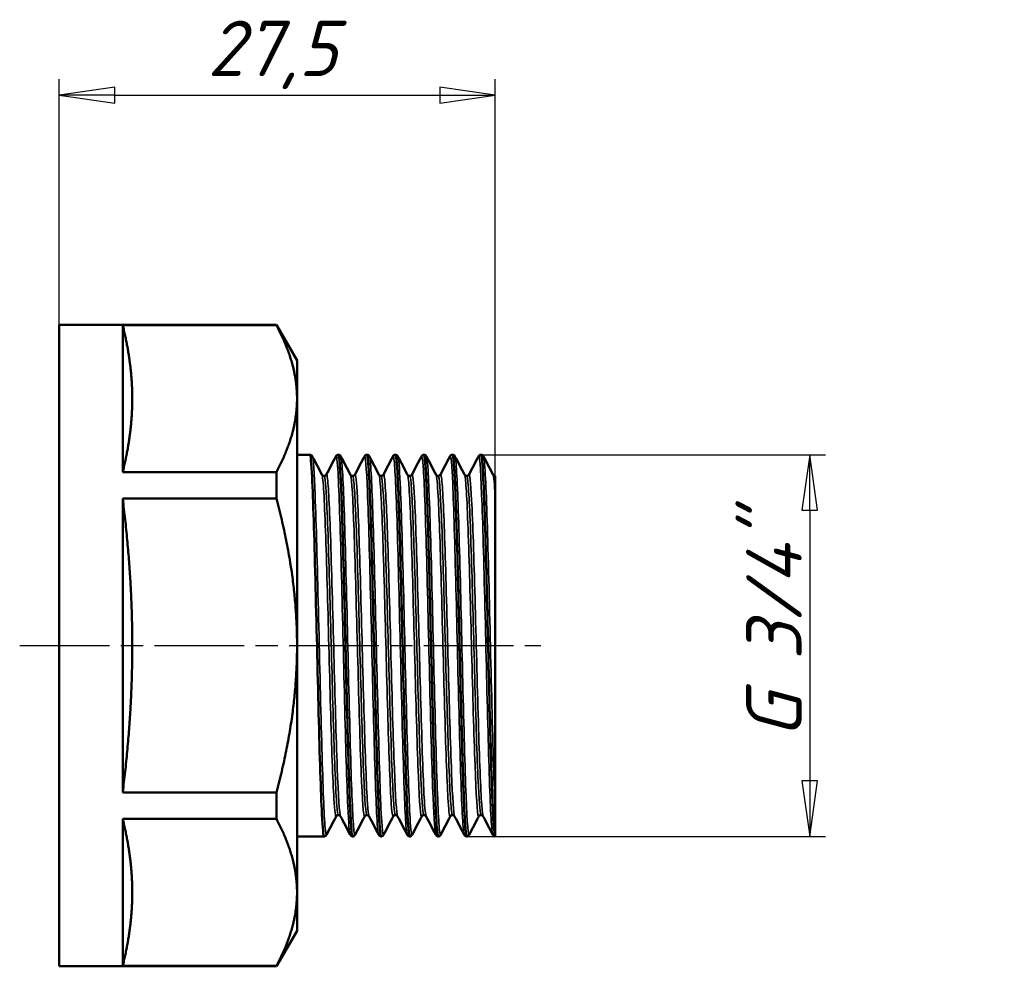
# Model space of a CAD drawing. Header units: millimetres. Extents: x -75 to 422, y -69 to 356.
# Tile 7 of 10: x 47 to 109, y 193 to 253. Entities that reach past the tile are written whole.
import ezdxf

# ---------------------------------------------------------------- set-up
doc = ezdxf.new("R2010")
doc.units = ezdxf.units.MM
doc.linetypes.add('CHAIN', pattern=[0.7087, 0.4724, -0.0591, 0.1181, -0.0591])
for name, color, linetype, lineweight in [('Видимые тонкие (ГОСТ)', 7, 'Continuous', 35), ('Видимый контур (ГОСТ)', 7, 'Continuous', 50), ('Осевая линия (ГОСТ)', 7, 'Continuous', 25), ('Размер (ГОСТ)', 7, 'Continuous', 25)]:
    doc.layers.add(name, color=color, linetype=linetype, lineweight=lineweight)
doc.styles.add('Обычный текст (ГОСТ)', font='GOST Common Italic.ttf')
doc.dimstyles.new('Обычный (ГОСТ)', dxfattribs={"dimtxt": 3.5, "dimasz": 3.5, "dimexe": 1, "dimexo": 0, "dimgap": 0.5, "dimtad": 1, "dimrnd": 1e-08, "dimtxsty": 'Обычный текст (ГОСТ)', "dimblk": 'Filled-1', "dimcen": 0.09, "dimdle": 15, "dimclrd": 256, "dimclre": 256, "dimclrt": 256, "dimazin": 2, "dimtfac": 0.714286, "dimtdec": 3, "dimtmove": 0, "dimatfit": 3, "dimfxl": 1, "dimtolj": 1, "dimlwd": 25, "dimlwe": 25, "dimarcsym": 0})

# ---------------------------------------------------------------- blocks, each defined once
blk = doc.blocks.new('Filled-1')
at = {"color": 0}
for p, q in [((0, 0), (-1, 0.143)), ((-1, 0.143), (-1, -0.143)), ((-1, 0), (0, 0)), ((-1, -0.143), (0, 0))]:
    blk.add_line(p, q, dxfattribs=at)
at = {"color": 0, "flags": 128}
blk.add_lwpolyline([(-1, -0.143), (0, 0), (-1, 0.143), (-1, -0.143)], dxfattribs=at)
at = {"color": 0}
blk.add_solid([(-1, -0.143), (0, 0), (-1, 0.143), (-1, -0.143)], dxfattribs=at)
blk = doc.blocks.new('*D9')
at = {"layer": 'Defpoints', "color": 0, "linetype": 'Continuous', "transparency": 16777216}
for p in [(76.727, 248.437), (49.227, 233.937), (76.727, 213.687)]:
    blk.add_point(p, dxfattribs=at)
at = {"layer": 'Размер (ГОСТ)', "linetype": 'Continuous', "lineweight": 25, "transparency": 16777216}
for p, q in [((49.227, 233.937), (49.227, 249.437)), ((76.727, 213.687), (76.727, 249.437)), ((52.727, 248.437), (73.227, 248.437))]:
    blk.add_line(p, q, dxfattribs=at)
at = {"layer": 'Размер (ГОСТ)', "linetype": 'Continuous', "lineweight": 25, "transparency": 16777216, "xscale": 3.5, "yscale": 3.5, "zscale": 3.5, "rotation": 180}
blk.add_blockref('Filled-1', (49.227, 248.437), dxfattribs=at)
at = {"layer": 'Размер (ГОСТ)', "linetype": 'Continuous', "lineweight": 25, "transparency": 16777216, "xscale": 3.5, "yscale": 3.5, "zscale": 3.5}
blk.add_blockref('Filled-1', (76.727, 248.437), dxfattribs=at)
at = {"layer": 'Размер (ГОСТ)', "linetype": 'Continuous', "lineweight": 25, "transparency": 16777216, "insert": (58.575, 253.137), "char_height": 3.5, "attachment_point": 1, "style": 'Обычный текст (ГОСТ)'}
blk.add_mtext('\\A1;27,5', dxfattribs=at)
blk = doc.blocks.new('*D11')
at = {"layer": 'Defpoints', "color": 0, "linetype": 'Continuous', "transparency": 16777216}
for p in [(75.835, 225.737), (74.933, 201.637), (96.571, 201.637)]:
    blk.add_point(p, dxfattribs=at)
at = {"layer": 'Размер (ГОСТ)', "linetype": 'Continuous', "lineweight": 25, "transparency": 16777216}
for p, q in [((75.835, 225.737), (97.571, 225.737)), ((96.571, 222.237), (96.571, 205.137)), ((74.933, 201.637), (97.571, 201.637))]:
    blk.add_line(p, q, dxfattribs=at)
at = {"layer": 'Размер (ГОСТ)', "linetype": 'Continuous', "lineweight": 25, "transparency": 16777216, "xscale": 3.5, "yscale": 3.5, "zscale": 3.5}
for p, rotation in [((96.571, 225.737), 90), ((96.571, 201.637), 270)]:
    blk.add_blockref('Filled-1', p, dxfattribs=dict(at, rotation=rotation))
at = {"layer": 'Размер (ГОСТ)', "linetype": 'Continuous', "lineweight": 25, "transparency": 16777216, "insert": (92.568, 205.7), "char_height": 3.5, "attachment_point": 1, "rotation": 90, "style": 'Обычный текст (ГОСТ)'}
blk.add_mtext('\\A1; \\fGOST Common|b0|i1;\\H3.5000;G 3/4"', dxfattribs=at)

msp = doc.modelspace()

# ---------------------------------------------------------------- linework, layer by layer
at = {"layer": 'Видимые тонкие (ГОСТ)'}
for points, knots in [([(66.091, 201.749), (66.056, 201.682), (66.021, 201.877), (65.986, 202.337), (65.918, 203.241), (65.849, 205.163), (65.78, 207.639), (65.711, 210.11), (65.643, 213.112), (65.574, 215.926), (65.505, 218.76), (65.436, 221.378), (65.367, 223.144), (65.308, 224.639), (65.25, 225.512), (65.191, 225.63)], [37.653125, 37.653125, 37.653125, 37.653125, 38.019571, 38.019571, 38.019571, 38.739711, 38.739711, 38.739711, 39.458281, 39.458281, 39.458281, 40.182156, 40.182156, 40.182156, 40.794717, 40.794717, 40.794717, 40.794717]), ([(67.577, 201.747), (67.528, 201.845), (67.48, 202.454), (67.431, 203.523), (67.362, 205.035), (67.294, 207.453), (67.225, 210.196), (67.156, 212.934), (67.088, 215.972), (67.019, 218.584), (66.95, 221.211), (66.881, 223.383), (66.812, 224.574), (66.767, 225.353), (66.722, 225.708), (66.677, 225.626)], [37.745099, 37.745099, 37.745099, 37.745099, 38.254128, 38.254128, 38.254128, 38.973723, 38.973723, 38.973723, 39.691846, 39.691846, 39.691846, 40.414299, 40.414299, 40.414299, 40.886692, 40.886692, 40.886692, 40.886692]), ([(67.891, 201.745), (67.876, 201.714), (67.861, 201.733), (67.845, 201.806), (67.776, 202.136), (67.707, 203.542), (67.638, 205.684), (67.569, 207.823), (67.5, 210.677), (67.431, 213.556), (67.362, 216.43), (67.294, 219.304), (67.225, 221.484), (67.156, 223.661), (67.087, 225.126), (67.018, 225.528), (67.009, 225.58), (67, 225.614), (66.991, 225.631)], [31.369939, 31.369939, 31.369939, 31.369939, 31.530381, 31.530381, 31.530381, 32.253618, 32.253618, 32.253618, 32.975787, 32.975787, 32.975787, 33.696966, 33.696966, 33.696966, 34.417234, 34.417234, 34.417234, 34.511532, 34.511532, 34.511532, 34.511532]), ([(69.377, 201.749), (69.348, 201.804), (69.318, 202.041), (69.289, 202.463), (69.22, 203.458), (69.151, 205.466), (69.082, 208), (69.013, 210.532), (68.944, 213.566), (68.875, 216.37), (68.806, 219.17), (68.738, 221.716), (68.669, 223.394), (68.605, 224.953), (68.541, 225.75), (68.477, 225.632)], [31.461914, 31.461914, 31.461914, 31.461914, 31.768319, 31.768319, 31.768319, 32.491196, 32.491196, 32.491196, 33.213031, 33.213031, 33.213031, 33.933902, 33.933902, 33.933902, 34.603506, 34.603506, 34.603506, 34.603506]), ([(69.691, 201.741), (69.626, 201.618), (69.56, 202.467), (69.494, 204.108), (69.425, 205.827), (69.357, 208.398), (69.288, 211.206), (69.219, 214.011), (69.151, 217.027), (69.082, 219.53), (69.013, 222.031), (68.945, 223.997), (68.876, 224.956), (68.848, 225.349), (68.819, 225.572), (68.791, 225.625)], [25.086754, 25.086754, 25.086754, 25.086754, 25.774646, 25.774646, 25.774646, 26.494546, 26.494546, 26.494546, 27.214036, 27.214036, 27.214036, 27.933135, 27.933135, 27.933135, 28.228347, 28.228347, 28.228347, 28.228347]), ([(71.177, 201.742), (71.169, 201.757), (71.16, 201.787), (71.152, 201.833), (71.083, 202.211), (71.015, 203.655), (70.946, 205.816), (70.877, 207.976), (70.808, 210.834), (70.74, 213.703), (70.671, 216.571), (70.602, 219.424), (70.534, 221.579), (70.465, 223.732), (70.396, 225.168), (70.328, 225.543), (70.311, 225.635), (70.294, 225.662), (70.277, 225.628)], [25.178728, 25.178728, 25.178728, 25.178728, 25.264963, 25.264963, 25.264963, 25.985165, 25.985165, 25.985165, 26.704943, 26.704943, 26.704943, 27.424317, 27.424317, 27.424317, 28.143305, 28.143305, 28.143305, 28.320321, 28.320321, 28.320321, 28.320321]), ([(71.491, 201.749), (71.446, 201.667), (71.401, 202.017), (71.357, 202.789), (71.287, 203.978), (71.218, 206.154), (71.149, 208.789), (71.08, 211.421), (71.011, 214.487), (70.942, 217.242), (70.873, 219.995), (70.803, 222.413), (70.734, 223.909), (70.687, 224.942), (70.639, 225.53), (70.591, 225.626)], [18.803569, 18.803569, 18.803569, 18.803569, 19.273877, 19.273877, 19.273877, 19.998348, 19.998348, 19.998348, 20.72223, 20.72223, 20.72223, 21.445546, 21.445546, 21.445546, 21.945162, 21.945162, 21.945162, 21.945162]), ([(72.977, 201.744), (72.92, 201.86), (72.864, 202.67), (72.808, 204.068), (72.739, 205.783), (72.669, 208.367), (72.6, 211.19), (72.531, 214.011), (72.462, 217.047), (72.393, 219.56), (72.324, 222.071), (72.255, 224.038), (72.186, 224.983), (72.149, 225.48), (72.113, 225.693), (72.077, 225.624)], [18.895543, 18.895543, 18.895543, 18.895543, 19.48575, 19.48575, 19.48575, 20.210047, 20.210047, 20.210047, 20.933762, 20.933762, 20.933762, 21.656916, 21.656916, 21.656916, 22.037136, 22.037136, 22.037136, 22.037136]), ([(73.291, 201.748), (73.266, 201.697), (73.24, 201.785), (73.215, 202.017), (73.146, 202.643), (73.078, 204.312), (73.009, 206.625), (72.94, 208.937), (72.872, 211.872), (72.803, 214.726), (72.735, 217.58), (72.666, 220.328), (72.597, 222.312), (72.529, 224.295), (72.46, 225.498), (72.392, 225.632), (72.391, 225.632), (72.391, 225.632), (72.391, 225.632)], [12.520384, 12.520384, 12.520384, 12.520384, 12.786501, 12.786501, 12.786501, 13.505443, 13.505443, 13.505443, 14.224201, 14.224201, 14.224201, 14.942779, 14.942779, 14.942779, 15.661181, 15.661181, 15.661181, 15.661976, 15.661976, 15.661976, 15.661976]), ([(74.777, 201.749), (74.739, 201.822), (74.702, 202.197), (74.664, 202.863), (74.596, 204.082), (74.527, 206.266), (74.458, 208.891), (74.39, 211.515), (74.321, 214.558), (74.252, 217.29), (74.184, 220.021), (74.115, 222.417), (74.046, 223.905), (73.99, 225.131), (73.933, 225.731), (73.877, 225.63)], [12.612358, 12.612358, 12.612358, 12.612358, 13.005623, 13.005623, 13.005623, 13.724509, 13.724509, 13.724509, 14.443211, 14.443211, 14.443211, 15.161735, 15.161735, 15.161735, 15.75395, 15.75395, 15.75395, 15.75395]), ([(75.091, 201.742), (75.085, 201.729), (75.079, 201.725), (75.072, 201.731), (75.003, 201.789), (74.934, 202.936), (74.865, 204.893), (74.796, 206.839), (74.727, 209.569), (74.658, 212.426), (74.59, 215.281), (74.521, 218.238), (74.452, 220.583), (74.383, 222.929), (74.314, 224.643), (74.246, 225.314), (74.228, 225.491), (74.209, 225.595), (74.191, 225.627)], [6.237198, 6.237198, 6.237198, 6.237198, 6.303444, 6.303444, 6.303444, 7.027748, 7.027748, 7.027748, 7.748338, 7.748338, 7.748338, 8.468706, 8.468706, 8.468706, 9.188855, 9.188855, 9.188855, 9.378791, 9.378791, 9.378791, 9.378791]), ([(76.577, 201.746), (76.558, 201.78), (76.539, 201.891), (76.52, 202.081), (76.451, 202.773), (76.383, 204.509), (76.314, 206.869), (76.245, 209.229), (76.176, 212.192), (76.107, 215.046), (76.039, 217.899), (75.97, 220.616), (75.901, 222.545), (75.832, 224.473), (75.764, 225.596), (75.695, 225.643), (75.689, 225.648), (75.683, 225.644), (75.677, 225.632)], [6.329172, 6.329172, 6.329172, 6.329172, 6.526629, 6.526629, 6.526629, 7.247377, 7.247377, 7.247377, 7.967898, 7.967898, 7.967898, 8.688199, 8.688199, 8.688199, 9.408283, 9.408283, 9.408283, 9.470765, 9.470765, 9.470765, 9.470765]), ([(76.727, 203.357), (76.658, 204.809), (76.589, 207.191), (76.52, 209.926), (76.451, 212.661), (76.382, 215.723), (76.313, 218.373), (76.244, 221.022), (76.175, 223.235), (76.106, 224.476), (76.068, 225.163), (76.029, 225.55), (75.991, 225.624)], [0.528114, 0.528114, 0.528114, 0.528114, 1.25093, 1.25093, 1.25093, 1.973479, 1.973479, 1.973479, 2.695766, 2.695766, 2.695766, 3.095606, 3.095606, 3.095606, 3.095606]), ([(66.697, 202.91), (66.649, 202.821), (66.6, 203.197), (66.551, 204.016), (66.48, 205.198), (66.41, 207.291), (66.339, 209.767), (66.269, 212.238), (66.199, 215.067), (66.128, 217.544), (66.057, 220.036), (65.987, 222.148), (65.916, 223.342), (65.876, 224.007), (65.837, 224.384), (65.797, 224.461)], [37.648185, 37.648185, 37.648185, 37.648185, 38.159934, 38.159934, 38.159934, 38.898372, 38.898372, 38.898372, 39.635223, 39.635223, 39.635223, 40.376712, 40.376712, 40.376712, 40.789777, 40.789777, 40.789777, 40.789777]), ([(66.834, 202.99), (66.802, 202.989), (66.769, 203.188), (66.737, 203.59), (66.666, 204.468), (66.596, 206.304), (66.525, 208.633), (66.454, 210.957), (66.384, 213.748), (66.313, 216.304), (66.242, 218.878), (66.171, 221.187), (66.1, 222.641), (66.045, 223.775), (65.989, 224.381), (65.934, 224.388)], [37.699112, 37.699112, 37.699112, 37.699112, 38.03794, 38.03794, 38.03794, 38.778249, 38.778249, 38.778249, 39.51691, 39.51691, 39.51691, 40.260725, 40.260725, 40.260725, 40.840704, 40.840704, 40.840704, 40.840704]), ([(66.971, 202.904), (66.901, 203.038), (66.832, 204.16), (66.762, 205.997), (66.692, 207.86), (66.621, 210.442), (66.551, 213.093), (66.479, 215.808), (66.407, 218.568), (66.335, 220.646), (66.264, 222.681), (66.193, 224.044), (66.123, 224.391), (66.105, 224.476), (66.088, 224.5), (66.071, 224.464)], [37.750039, 37.750039, 37.750039, 37.750039, 38.477216, 38.477216, 38.477216, 39.214932, 39.214932, 39.214932, 39.970441, 39.970441, 39.970441, 40.710022, 40.710022, 40.710022, 40.891632, 40.891632, 40.891632, 40.891632]), ([(68.497, 202.907), (68.484, 202.88), (68.471, 202.888), (68.458, 202.931), (68.387, 203.166), (68.316, 204.428), (68.245, 206.398), (68.174, 208.366), (68.104, 211.019), (68.033, 213.685), (67.962, 216.348), (67.892, 218.997), (67.821, 220.964), (67.75, 222.928), (67.68, 224.192), (67.609, 224.437), (67.605, 224.451), (67.601, 224.462), (67.597, 224.469)], [31.364999, 31.364999, 31.364999, 31.364999, 31.503703, 31.503703, 31.503703, 32.245699, 32.245699, 32.245699, 32.986568, 32.986568, 32.986568, 33.726396, 33.726396, 33.726396, 34.465266, 34.465266, 34.465266, 34.506592, 34.506592, 34.506592, 34.506592]), ([(68.634, 202.982), (68.568, 202.987), (68.502, 203.872), (68.435, 205.454), (68.364, 207.148), (68.294, 209.623), (68.223, 212.249), (68.152, 214.871), (68.081, 217.618), (68.01, 219.792), (67.939, 221.962), (67.869, 223.54), (67.798, 224.126), (67.777, 224.302), (67.755, 224.388), (67.734, 224.386)], [31.415927, 31.415927, 31.415927, 31.415927, 32.109351, 32.109351, 32.109351, 32.852003, 32.852003, 32.852003, 33.593594, 33.593594, 33.593594, 34.334208, 34.334208, 34.334208, 34.557519, 34.557519, 34.557519, 34.557519]), ([(68.771, 202.912), (68.738, 202.975), (68.705, 203.248), (68.671, 203.73), (68.601, 204.762), (68.53, 206.741), (68.459, 209.164), (68.388, 211.584), (68.318, 214.423), (68.247, 216.962), (68.176, 219.498), (68.106, 221.71), (68.035, 223.039), (67.98, 224.071), (67.925, 224.564), (67.871, 224.465)], [31.466854, 31.466854, 31.466854, 31.466854, 31.813017, 31.813017, 31.813017, 32.554533, 32.554533, 32.554533, 33.294958, 33.294958, 33.294958, 34.034376, 34.034376, 34.034376, 34.608446, 34.608446, 34.608446, 34.608446]), ([(70.297, 202.911), (70.251, 202.825), (70.204, 203.161), (70.158, 203.904), (70.087, 205.029), (70.017, 207.076), (69.946, 209.529), (69.876, 211.981), (69.805, 214.815), (69.735, 217.317), (69.664, 219.818), (69.594, 221.963), (69.523, 223.213), (69.481, 223.956), (69.439, 224.379), (69.397, 224.462)], [25.081814, 25.081814, 25.081814, 25.081814, 25.569624, 25.569624, 25.569624, 26.308278, 26.308278, 26.308278, 27.046494, 27.046494, 27.046494, 27.784293, 27.784293, 27.784293, 28.223407, 28.223407, 28.223407, 28.223407]), ([(70.434, 202.989), (70.408, 202.987), (70.381, 203.12), (70.355, 203.392), (70.284, 204.116), (70.213, 205.817), (70.142, 208.065), (70.072, 210.312), (70.001, 213.083), (69.93, 215.677), (69.86, 218.27), (69.789, 220.661), (69.719, 222.245), (69.657, 223.626), (69.596, 224.384), (69.534, 224.39)], [25.132741, 25.132741, 25.132741, 25.132741, 25.410357, 25.410357, 25.410357, 26.150685, 26.150685, 26.150685, 26.89057, 26.89057, 26.89057, 27.630031, 27.630031, 27.630031, 28.274334, 28.274334, 28.274334, 28.274334]), ([(70.571, 202.904), (70.502, 203.038), (70.434, 204.129), (70.365, 205.924), (70.295, 207.771), (70.224, 210.345), (70.154, 212.997), (70.083, 215.648), (70.013, 218.351), (69.942, 220.426), (69.872, 222.5), (69.801, 223.927), (69.731, 224.347), (69.711, 224.467), (69.691, 224.505), (69.671, 224.464)], [25.183668, 25.183668, 25.183668, 25.183668, 25.901165, 25.901165, 25.901165, 26.63962, 26.63962, 26.63962, 27.377646, 27.377646, 27.377646, 28.115265, 28.115265, 28.115265, 28.325261, 28.325261, 28.325261, 28.325261]), ([(72.097, 202.906), (72.088, 202.886), (72.078, 202.885), (72.069, 202.903), (71.998, 203.034), (71.927, 204.202), (71.856, 206.107), (71.785, 208.011), (71.714, 210.634), (71.643, 213.306), (71.572, 215.975), (71.501, 218.668), (71.43, 220.7), (71.36, 222.729), (71.289, 224.078), (71.218, 224.403), (71.211, 224.434), (71.204, 224.456), (71.197, 224.468)], [18.798629, 18.798629, 18.798629, 18.798629, 18.8986, 18.8986, 18.8986, 19.642139, 19.642139, 19.642139, 20.385048, 20.385048, 20.385048, 21.127351, 21.127351, 21.127351, 21.869068, 21.869068, 21.869068, 21.940221, 21.940221, 21.940221, 21.940221]), ([(72.234, 202.984), (72.175, 202.991), (72.116, 203.688), (72.057, 204.972), (71.985, 206.515), (71.914, 208.891), (71.843, 211.492), (71.772, 214.09), (71.701, 216.887), (71.63, 219.168), (71.559, 221.446), (71.488, 223.187), (71.417, 223.945), (71.389, 224.241), (71.362, 224.386), (71.334, 224.384)], [18.849556, 18.849556, 18.849556, 18.849556, 19.469226, 19.469226, 19.469226, 20.213867, 20.213867, 20.213867, 20.957893, 20.957893, 20.957893, 21.701326, 21.701326, 21.701326, 21.991149, 21.991149, 21.991149, 21.991149]), ([(72.371, 202.912), (72.339, 202.972), (72.307, 203.225), (72.276, 203.671), (72.205, 204.67), (72.134, 206.627), (72.063, 209.042), (71.992, 211.454), (71.921, 214.301), (71.85, 216.856), (71.779, 219.408), (71.708, 221.645), (71.637, 222.997), (71.582, 224.057), (71.526, 224.565), (71.471, 224.465)], [18.900483, 18.900483, 18.900483, 18.900483, 19.232357, 19.232357, 19.232357, 19.97561, 19.97561, 19.97561, 20.718245, 20.718245, 20.718245, 21.460282, 21.460282, 21.460282, 22.042076, 22.042076, 22.042076, 22.042076]), ([(73.897, 202.911), (73.852, 202.828), (73.807, 203.138), (73.762, 203.832), (73.692, 204.916), (73.621, 206.927), (73.551, 209.358), (73.481, 211.789), (73.41, 214.617), (73.34, 217.132), (73.269, 219.646), (73.199, 221.823), (73.129, 223.115), (73.085, 223.918), (73.041, 224.375), (72.997, 224.462)], [12.515443, 12.515443, 12.515443, 12.515443, 12.987165, 12.987165, 12.987165, 13.724659, 13.724659, 13.724659, 14.46196, 14.46196, 14.46196, 15.199073, 15.199073, 15.199073, 15.657036, 15.657036, 15.657036, 15.657036]), ([(74.034, 202.988), (74.012, 202.985), (73.99, 203.076), (73.968, 203.262), (73.898, 203.861), (73.827, 205.447), (73.757, 207.62), (73.686, 209.792), (73.616, 212.53), (73.545, 215.142), (73.474, 217.754), (73.404, 220.215), (73.333, 221.904), (73.267, 223.495), (73.2, 224.387), (73.134, 224.391)], [12.566371, 12.566371, 12.566371, 12.566371, 12.79554, 12.79554, 12.79554, 13.53466, 13.53466, 13.53466, 14.273585, 14.273585, 14.273585, 15.01232, 15.01232, 15.01232, 15.707963, 15.707963, 15.707963, 15.707963]), ([(74.171, 202.905), (74.105, 203.034), (74.04, 204.024), (73.975, 205.672), (73.904, 207.451), (73.834, 209.978), (73.764, 212.619), (73.693, 215.259), (73.623, 217.987), (73.552, 220.118), (73.482, 222.249), (73.412, 223.762), (73.341, 224.277), (73.318, 224.45), (73.294, 224.51), (73.271, 224.463)], [12.617298, 12.617298, 12.617298, 12.617298, 13.300673, 13.300673, 13.300673, 14.038084, 14.038084, 14.038084, 14.775305, 14.775305, 14.775305, 15.51234, 15.51234, 15.51234, 15.75889, 15.75889, 15.75889, 15.75889]), ([(75.697, 202.906), (75.687, 202.885), (75.677, 202.885), (75.667, 202.907), (75.596, 203.059), (75.525, 204.235), (75.455, 206.137), (75.384, 208.039), (75.314, 210.649), (75.243, 213.308), (75.172, 215.966), (75.102, 218.647), (75.031, 220.674), (74.961, 222.701), (74.89, 224.055), (74.82, 224.395), (74.812, 224.43), (74.805, 224.455), (74.797, 224.468)], [6.232258, 6.232258, 6.232258, 6.232258, 6.340198, 6.340198, 6.340198, 7.079658, 7.079658, 7.079658, 7.818879, 7.818879, 7.818879, 8.557866, 8.557866, 8.557866, 9.296625, 9.296625, 9.296625, 9.373851, 9.373851, 9.373851, 9.373851]), ([(75.834, 202.985), (75.778, 202.992), (75.721, 203.624), (75.665, 204.802), (75.594, 206.277), (75.523, 208.592), (75.452, 211.161), (75.382, 213.729), (75.311, 216.526), (75.24, 218.842), (75.169, 221.157), (75.099, 222.97), (75.028, 223.821), (74.997, 224.198), (74.965, 224.385), (74.934, 224.383)], [6.283185, 6.283185, 6.283185, 6.283185, 6.874942, 6.874942, 6.874942, 7.615808, 7.615808, 7.615808, 8.356437, 8.356437, 8.356437, 9.096835, 9.096835, 9.096835, 9.424778, 9.424778, 9.424778, 9.424778]), ([(75.971, 202.912), (75.94, 202.969), (75.909, 203.207), (75.879, 203.626), (75.808, 204.591), (75.738, 206.509), (75.667, 208.893), (75.596, 211.276), (75.526, 214.103), (75.455, 216.66), (75.385, 219.217), (75.314, 221.478), (75.244, 222.875), (75.186, 224.016), (75.128, 224.57), (75.071, 224.466)], [6.334112, 6.334112, 6.334112, 6.334112, 6.654547, 6.654547, 6.654547, 7.393905, 7.393905, 7.393905, 8.133026, 8.133026, 8.133026, 8.871915, 8.871915, 8.871915, 9.475705, 9.475705, 9.475705, 9.475705])]:
    msp.add_open_spline(points, degree=3, knots=knots, dxfattribs=at)
msp.add_open_spline([(76.727, 223.149), (76.684, 223.931), (76.641, 224.376), (76.597, 224.462)], degree=3, dxfattribs=at)
at = {"layer": 'Видимый контур (ГОСТ)'}
for p, q in [((49.227, 193.437), (49.227, 233.937)), ((49.227, 233.937), (62.928, 233.937)), ((62.928, 233.914), (53.227, 233.914)), ((53.227, 224.637), (53.227, 233.914)), ((62.928, 233.937), (62.928, 233.914)), ((64.227, 231.687), (62.928, 233.937)), ((64.227, 229.275), (64.227, 231.687)), ((64.227, 213.687), (64.227, 229.275)), ((64.227, 225.737), (65.035, 225.737)), ((66.834, 225.737), (66.835, 225.737)), ((68.634, 225.737), (68.635, 225.737)), ((70.434, 225.737), (70.435, 225.737)), ((72.234, 225.737), (72.235, 225.737)), ((74.034, 225.737), (74.035, 225.737)), ((75.834, 225.737), (75.835, 225.737)), ((62.928, 224.637), (53.227, 224.637)), ((62.928, 224.637), (62.928, 222.964)), ((76.727, 224.392), (76.727, 223.149)), ((76.727, 223.149), (76.727, 203.357)), ((62.928, 222.964), (53.227, 222.964)), ((53.227, 204.41), (53.227, 222.964)), ((64.227, 198.098), (64.227, 213.687)), ((62.928, 204.41), (53.227, 204.41)), ((62.928, 204.41), (62.928, 202.737)), ((76.727, 203.357), (76.727, 201.641)), ((62.928, 202.737), (53.227, 202.737)), ((53.227, 193.46), (53.227, 202.737)), ((64.227, 201.637), (65.935, 201.637)), ((67.734, 201.637), (67.735, 201.637)), ((69.534, 201.637), (69.535, 201.637)), ((71.334, 201.637), (71.335, 201.637)), ((73.134, 201.637), (73.135, 201.637)), ((74.934, 201.637), (74.935, 201.637)), ((76.727, 201.64), (76.727, 201.641)), ((76.727, 201.64), (76.727, 201.637)), ((64.227, 195.687), (64.227, 198.098)), ((64.227, 195.687), (62.928, 193.437)), ((49.227, 193.437), (62.928, 193.437)), ((62.928, 193.46), (53.227, 193.46)), ((62.928, 193.46), (62.928, 193.437))]:
    msp.add_line(p, q, dxfattribs=at)
for points, weights in [([(53.83, 229.275), (53.83, 231.458), (53.227, 233.914)], [1, 1.0307764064, 1]), ([(64.227, 229.275), (64.227, 231.458), (62.928, 233.914)], [1, 1.03742286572, 1.01293760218]), ([(53.227, 224.637), (53.83, 227.092), (53.83, 229.275)], [1, 1.0307764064, 1]), ([(62.928, 224.637), (64.227, 227.092), (64.227, 229.275)], [1.01293760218, 1.03742286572, 1]), ([(53.83, 213.687), (53.83, 218.052), (53.227, 222.964)], [1, 1.0307764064, 1]), ([(64.227, 213.687), (64.227, 218.052), (62.928, 222.964)], [1, 1.03742286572, 1.01293760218]), ([(53.227, 204.41), (53.83, 209.321), (53.83, 213.687)], [1, 1.0307764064, 1]), ([(62.928, 204.41), (64.227, 209.321), (64.227, 213.687)], [1.01293760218, 1.03742286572, 1]), ([(53.83, 198.098), (53.83, 200.281), (53.227, 202.737)], [1, 1.0307764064, 1]), ([(64.227, 198.098), (64.227, 200.281), (62.928, 202.737)], [1, 1.03742286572, 1.01293760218]), ([(53.227, 193.46), (53.83, 195.915), (53.83, 198.098)], [1, 1.0307764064, 1]), ([(62.928, 193.46), (64.227, 195.915), (64.227, 198.098)], [1.01293760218, 1.03742286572, 1])]:
    msp.add_rational_spline(points, weights, degree=2, dxfattribs=at)
for points, knots in [([(65.035, 225.737), (65.071, 225.735), (65.105, 225.721), (65.149, 225.691), (65.162, 225.676), (65.181, 225.652), (65.187, 225.642), (65.191, 225.632)], [0, 0, 0, 0, 0.02071765, 0.02071765, 0.03994258, 0.03994258, 0.05753636, 0.05753636, 0.05753636, 0.05753636]), ([(65.935, 201.643), (65.888, 201.646), (65.841, 202.124), (65.794, 203.05), (65.726, 204.405), (65.657, 206.707), (65.589, 209.404), (65.52, 212.096), (65.452, 215.158), (65.383, 217.859), (65.314, 220.578), (65.245, 222.907), (65.177, 224.286), (65.129, 225.233), (65.082, 225.726), (65.035, 225.731)], [37.698053, 37.698053, 37.698053, 37.698053, 38.18823, 38.18823, 38.18823, 38.906605, 38.906605, 38.906605, 39.623484, 39.623484, 39.623484, 40.344962, 40.344962, 40.344962, 40.840704, 40.840704, 40.840704, 40.840704]), ([(66.677, 225.632), (66.684, 225.647), (66.694, 225.665), (66.727, 225.696), (66.742, 225.708), (66.781, 225.728), (66.807, 225.735), (66.833, 225.737)], [0, 0, 0, 0, 0.02794564, 0.02794564, 0.04249195, 0.04249195, 0.05756454, 0.05756454, 0.05756454, 0.05756454]), ([(66.833, 225.736), (66.838, 225.737), (66.842, 225.733), (66.846, 225.724), (66.915, 225.595), (66.984, 224.387), (67.052, 222.389), (67.121, 220.392), (67.19, 217.624), (67.258, 214.748), (67.327, 211.873), (67.396, 208.915), (67.464, 206.584), (67.533, 204.253), (67.601, 202.568), (67.67, 201.932), (67.691, 201.736), (67.712, 201.64), (67.734, 201.643)], [-40.841763, -40.841763, -40.841763, -40.841763, -40.795851, -40.795851, -40.795851, -40.076856, -40.076856, -40.076856, -39.358078, -39.358078, -39.358078, -38.639513, -38.639513, -38.639513, -37.921155, -37.921155, -37.921155, -37.699112, -37.699112, -37.699112, -37.699112]), ([(66.835, 225.737), (66.871, 225.735), (66.905, 225.721), (66.949, 225.691), (66.962, 225.676), (66.981, 225.652), (66.987, 225.642), (66.991, 225.632)], [0, 0, 0, 0, 0.02071765, 0.02071765, 0.03994258, 0.03994258, 0.05753636, 0.05753636, 0.05753636, 0.05753636]), ([(67.735, 201.645), (67.706, 201.642), (67.678, 201.815), (67.649, 202.168), (67.58, 203.019), (67.511, 204.907), (67.442, 207.376), (67.374, 209.841), (67.305, 212.864), (67.236, 215.717), (67.167, 218.566), (67.099, 221.22), (67.03, 223.042), (66.965, 224.768), (66.9, 225.733), (66.835, 225.736)], [31.414868, 31.414868, 31.414868, 31.414868, 31.713929, 31.713929, 31.713929, 32.435511, 32.435511, 32.435511, 33.156047, 33.156047, 33.156047, 33.875618, 33.875618, 33.875618, 34.557519, 34.557519, 34.557519, 34.557519]), ([(68.477, 225.632), (68.484, 225.647), (68.494, 225.665), (68.527, 225.696), (68.542, 225.708), (68.581, 225.728), (68.607, 225.735), (68.633, 225.737)], [0, 0, 0, 0, 0.02794564, 0.02794564, 0.04249195, 0.04249195, 0.05756454, 0.05756454, 0.05756454, 0.05756454]), ([(68.633, 225.73), (68.655, 225.734), (68.677, 225.635), (68.698, 225.431), (68.767, 224.787), (68.835, 223.098), (68.904, 220.766), (68.972, 218.436), (69.041, 215.484), (69.109, 212.615), (69.178, 209.747), (69.246, 206.987), (69.314, 204.993), (69.383, 203), (69.451, 201.789), (69.52, 201.651), (69.524, 201.641), (69.529, 201.637), (69.534, 201.637)], [-34.558578, -34.558578, -34.558578, -34.558578, -34.331945, -34.331945, -34.331945, -33.614733, -33.614733, -33.614733, -32.897696, -32.897696, -32.897696, -32.180829, -32.180829, -32.180829, -31.464128, -31.464128, -31.464128, -31.415927, -31.415927, -31.415927, -31.415927]), ([(68.635, 225.737), (68.671, 225.735), (68.705, 225.721), (68.749, 225.691), (68.762, 225.676), (68.781, 225.652), (68.787, 225.642), (68.791, 225.632)], [0, 0, 0, 0, 0.02071765, 0.02071765, 0.03994258, 0.03994258, 0.05753636, 0.05753636, 0.05753636, 0.05753636]), ([(69.535, 201.638), (69.527, 201.637), (69.518, 201.651), (69.51, 201.68), (69.442, 201.925), (69.373, 203.246), (69.304, 205.325), (69.236, 207.402), (69.167, 210.22), (69.098, 213.102), (69.03, 215.983), (68.961, 218.903), (68.893, 221.165), (68.824, 223.425), (68.756, 225.008), (68.687, 225.534), (68.67, 225.669), (68.652, 225.734), (68.635, 225.732)], [25.131683, 25.131683, 25.131683, 25.131683, 25.21773, 25.21773, 25.21773, 25.936589, 25.936589, 25.936589, 26.655024, 26.655024, 26.655024, 27.373054, 27.373054, 27.373054, 28.090699, 28.090699, 28.090699, 28.274334, 28.274334, 28.274334, 28.274334]), ([(70.277, 225.632), (70.284, 225.647), (70.294, 225.665), (70.327, 225.696), (70.342, 225.708), (70.381, 225.728), (70.407, 225.735), (70.433, 225.737)], [0, 0, 0, 0, 0.02794564, 0.02794564, 0.04249195, 0.04249195, 0.05756454, 0.05756454, 0.05756454, 0.05756454]), ([(70.433, 225.729), (70.474, 225.728), (70.516, 225.361), (70.557, 224.639), (70.626, 223.43), (70.695, 221.235), (70.764, 218.586), (70.833, 215.938), (70.901, 212.86), (70.97, 210.094), (71.039, 207.331), (71.108, 204.903), (71.177, 203.396), (71.229, 202.253), (71.281, 201.647), (71.334, 201.641)], [-28.275393, -28.275393, -28.275393, -28.275393, -27.844192, -27.844192, -27.844192, -27.122237, -27.122237, -27.122237, -26.400828, -26.400828, -26.400828, -25.679944, -25.679944, -25.679944, -25.132741, -25.132741, -25.132741, -25.132741]), ([(70.435, 225.737), (70.471, 225.735), (70.505, 225.721), (70.549, 225.691), (70.562, 225.676), (70.581, 225.652), (70.587, 225.642), (70.591, 225.632)], [0, 0, 0, 0, 0.02071765, 0.02071765, 0.03994258, 0.03994258, 0.05753636, 0.05753636, 0.05753636, 0.05753636]), ([(71.335, 201.64), (71.277, 201.645), (71.22, 202.377), (71.163, 203.74), (71.094, 205.379), (71.025, 207.913), (70.956, 210.727), (70.887, 213.54), (70.818, 216.608), (70.749, 219.19), (70.68, 221.769), (70.611, 223.839), (70.542, 224.9), (70.506, 225.451), (70.47, 225.728), (70.435, 225.728)], [18.848497, 18.848497, 18.848497, 18.848497, 19.449294, 19.449294, 19.449294, 20.17224, 20.17224, 20.17224, 20.894606, 20.894606, 20.894606, 21.616412, 21.616412, 21.616412, 21.991149, 21.991149, 21.991149, 21.991149]), ([(72.077, 225.632), (72.084, 225.647), (72.094, 225.665), (72.127, 225.696), (72.142, 225.708), (72.181, 225.728), (72.207, 225.735), (72.233, 225.737)], [0, 0, 0, 0, 0.02794564, 0.02794564, 0.04249195, 0.04249195, 0.05756454, 0.05756454, 0.05756454, 0.05756454]), ([(72.233, 225.735), (72.293, 225.732), (72.353, 224.926), (72.413, 223.448), (72.482, 221.757), (72.55, 219.202), (72.619, 216.393), (72.687, 213.585), (72.756, 210.547), (72.824, 208.006), (72.893, 205.466), (72.961, 203.444), (73.03, 202.421), (73.064, 201.904), (73.099, 201.645), (73.134, 201.645)], [-21.992207, -21.992207, -21.992207, -21.992207, -21.364591, -21.364591, -21.364591, -20.646844, -20.646844, -20.646844, -19.929469, -19.929469, -19.929469, -19.212447, -19.212447, -19.212447, -18.849556, -18.849556, -18.849556, -18.849556]), ([(72.235, 225.737), (72.271, 225.735), (72.305, 225.721), (72.349, 225.691), (72.362, 225.676), (72.381, 225.652), (72.387, 225.642), (72.391, 225.632)], [0, 0, 0, 0, 0.02071765, 0.02071765, 0.03994258, 0.03994258, 0.05753636, 0.05753636, 0.05753636, 0.05753636]), ([(73.135, 201.644), (73.095, 201.645), (73.056, 201.981), (73.016, 202.647), (72.948, 203.803), (72.879, 205.939), (72.811, 208.546), (72.742, 211.152), (72.674, 214.205), (72.605, 216.977), (72.537, 219.748), (72.468, 222.214), (72.4, 223.785), (72.345, 225.05), (72.29, 225.727), (72.235, 225.733)], [12.565312, 12.565312, 12.565312, 12.565312, 12.97888, 12.97888, 12.97888, 13.696403, 13.696403, 13.696403, 14.413743, 14.413743, 14.413743, 15.130905, 15.130905, 15.130905, 15.707963, 15.707963, 15.707963, 15.707963]), ([(73.877, 225.632), (73.884, 225.647), (73.894, 225.665), (73.927, 225.696), (73.942, 225.708), (73.981, 225.728), (74.007, 225.735), (74.033, 225.737)], [0, 0, 0, 0, 0.02794564, 0.02794564, 0.04249195, 0.04249195, 0.05756454, 0.05756454, 0.05756454, 0.05756454]), ([(74.033, 225.735), (74.042, 225.736), (74.052, 225.719), (74.061, 225.683), (74.129, 225.41), (74.198, 224.06), (74.267, 221.958), (74.336, 219.857), (74.404, 217.025), (74.473, 214.139), (74.541, 211.257), (74.61, 208.346), (74.679, 206.104), (74.747, 203.865), (74.816, 202.312), (74.884, 201.816), (74.901, 201.697), (74.917, 201.639), (74.934, 201.641)], [-15.709022, -15.709022, -15.709022, -15.709022, -15.613533, -15.613533, -15.613533, -14.893668, -14.893668, -14.893668, -14.174716, -14.174716, -14.174716, -13.456601, -13.456601, -13.456601, -12.739246, -12.739246, -12.739246, -12.566371, -12.566371, -12.566371, -12.566371]), ([(74.935, 201.643), (74.913, 201.64), (74.891, 201.741), (74.869, 201.951), (74.8, 202.607), (74.732, 204.314), (74.663, 206.661), (74.594, 209.008), (74.525, 211.975), (74.457, 214.85), (74.388, 217.725), (74.319, 220.482), (74.251, 222.461), (74.182, 224.44), (74.114, 225.624), (74.045, 225.729), (74.041, 225.734), (74.038, 225.737), (74.035, 225.736)], [6.282127, 6.282127, 6.282127, 6.282127, 6.512179, 6.512179, 6.512179, 7.231558, 7.231558, 7.231558, 7.950712, 7.950712, 7.950712, 8.669645, 8.669645, 8.669645, 9.388363, 9.388363, 9.388363, 9.424778, 9.424778, 9.424778, 9.424778]), ([(74.035, 225.737), (74.071, 225.735), (74.105, 225.721), (74.149, 225.691), (74.162, 225.676), (74.181, 225.652), (74.187, 225.642), (74.191, 225.632)], [0, 0, 0, 0, 0.02071765, 0.02071765, 0.03994258, 0.03994258, 0.05753636, 0.05753636, 0.05753636, 0.05753636]), ([(75.677, 225.632), (75.684, 225.647), (75.694, 225.665), (75.727, 225.696), (75.742, 225.708), (75.781, 225.728), (75.807, 225.735), (75.833, 225.737)], [0, 0, 0, 0, 0.02794564, 0.02794564, 0.04249195, 0.04249195, 0.05756454, 0.05756454, 0.05756454, 0.05756454]), ([(75.833, 225.729), (75.86, 225.732), (75.887, 225.577), (75.914, 225.26), (75.984, 224.451), (76.053, 222.597), (76.122, 220.146), (76.19, 217.708), (76.259, 214.703), (76.327, 211.849), (76.396, 208.981), (76.465, 206.292), (76.534, 204.433), (76.599, 202.706), (76.663, 201.704), (76.727, 201.64)], [-9.425837, -9.425837, -9.425837, -9.425837, -9.142565, -9.142565, -9.142565, -8.419702, -8.419702, -8.419702, -7.700914, -7.700914, -7.700914, -6.978358, -6.978358, -6.978358, -6.306938, -6.306938, -6.306938, -6.306938]), ([(75.835, 225.737), (75.871, 225.735), (75.905, 225.721), (75.949, 225.691), (75.962, 225.676), (75.981, 225.652), (75.987, 225.642), (75.991, 225.632)], [0, 0, 0, 0, 0.02071765, 0.02071765, 0.03994258, 0.03994258, 0.05753636, 0.05753636, 0.05753636, 0.05753636]), ([(76.727, 201.641), (76.658, 201.719), (76.589, 202.885), (76.52, 204.857), (76.451, 206.829), (76.382, 209.589), (76.313, 212.472), (76.245, 215.353), (76.176, 218.332), (76.107, 220.689), (76.038, 223.045), (75.969, 224.76), (75.9, 225.42), (75.878, 225.63), (75.856, 225.733), (75.835, 225.73)], [0.026826, 0.026826, 0.026826, 0.026826, 0.748452, 0.748452, 0.748452, 1.469809, 1.469809, 1.469809, 2.190901, 2.190901, 2.190901, 2.911734, 2.911734, 2.911734, 3.141593, 3.141593, 3.141593, 3.141593]), ([(65.797, 224.469), (65.8, 224.464), (65.806, 224.452), (65.833, 224.426), (65.847, 224.416), (65.884, 224.398), (65.909, 224.392), (65.934, 224.392)], [0, 0, 0, 0, 0.02797914, 0.02797914, 0.04266914, 0.04266914, 0.05791346, 0.05791346, 0.05791346, 0.05791346]), ([(65.934, 224.392), (65.97, 224.392), (66.004, 224.405), (66.043, 224.431), (66.053, 224.443), (66.066, 224.46), (66.069, 224.466), (66.071, 224.469)], [0, 0, 0, 0, 0.02158966, 0.02158966, 0.04031281, 0.04031281, 0.05788949, 0.05788949, 0.05788949, 0.05788949]), ([(67.597, 224.469), (67.6, 224.464), (67.606, 224.452), (67.633, 224.426), (67.647, 224.416), (67.684, 224.398), (67.709, 224.392), (67.734, 224.392)], [0, 0, 0, 0, 0.02797914, 0.02797914, 0.04266914, 0.04266914, 0.05791346, 0.05791346, 0.05791346, 0.05791346]), ([(67.734, 224.392), (67.77, 224.392), (67.804, 224.405), (67.843, 224.431), (67.853, 224.443), (67.866, 224.46), (67.869, 224.466), (67.871, 224.469)], [0, 0, 0, 0, 0.02158966, 0.02158966, 0.04031281, 0.04031281, 0.05788949, 0.05788949, 0.05788949, 0.05788949]), ([(69.397, 224.469), (69.4, 224.464), (69.406, 224.452), (69.433, 224.426), (69.447, 224.416), (69.484, 224.398), (69.509, 224.392), (69.534, 224.392)], [0, 0, 0, 0, 0.02797914, 0.02797914, 0.04266914, 0.04266914, 0.05791346, 0.05791346, 0.05791346, 0.05791346]), ([(69.534, 224.392), (69.57, 224.392), (69.604, 224.405), (69.643, 224.431), (69.653, 224.443), (69.666, 224.46), (69.669, 224.466), (69.671, 224.469)], [0, 0, 0, 0, 0.02158966, 0.02158966, 0.04031281, 0.04031281, 0.05788949, 0.05788949, 0.05788949, 0.05788949]), ([(71.197, 224.469), (71.2, 224.464), (71.206, 224.452), (71.233, 224.426), (71.247, 224.416), (71.284, 224.398), (71.309, 224.392), (71.334, 224.392)], [0, 0, 0, 0, 0.02797914, 0.02797914, 0.04266914, 0.04266914, 0.05791346, 0.05791346, 0.05791346, 0.05791346]), ([(71.334, 224.392), (71.37, 224.392), (71.404, 224.405), (71.443, 224.431), (71.453, 224.443), (71.466, 224.46), (71.469, 224.466), (71.471, 224.469)], [0, 0, 0, 0, 0.02158966, 0.02158966, 0.04031281, 0.04031281, 0.05788949, 0.05788949, 0.05788949, 0.05788949]), ([(72.997, 224.469), (73, 224.464), (73.006, 224.452), (73.033, 224.426), (73.047, 224.416), (73.084, 224.398), (73.109, 224.392), (73.134, 224.392)], [0, 0, 0, 0, 0.02797914, 0.02797914, 0.04266914, 0.04266914, 0.05791346, 0.05791346, 0.05791346, 0.05791346]), ([(73.134, 224.392), (73.17, 224.392), (73.204, 224.405), (73.243, 224.431), (73.253, 224.443), (73.266, 224.46), (73.269, 224.466), (73.271, 224.469)], [0, 0, 0, 0, 0.02158966, 0.02158966, 0.04031281, 0.04031281, 0.05788949, 0.05788949, 0.05788949, 0.05788949]), ([(74.797, 224.469), (74.8, 224.464), (74.806, 224.452), (74.833, 224.426), (74.847, 224.416), (74.884, 224.398), (74.909, 224.392), (74.934, 224.392)], [0, 0, 0, 0, 0.02797914, 0.02797914, 0.04266914, 0.04266914, 0.05791346, 0.05791346, 0.05791346, 0.05791346]), ([(74.934, 224.392), (74.97, 224.392), (75.004, 224.405), (75.043, 224.431), (75.053, 224.443), (75.066, 224.46), (75.069, 224.466), (75.071, 224.469)], [0, 0, 0, 0, 0.02158966, 0.02158966, 0.04031281, 0.04031281, 0.05788949, 0.05788949, 0.05788949, 0.05788949]), ([(76.597, 224.469), (76.6, 224.464), (76.606, 224.453), (76.631, 224.428), (76.644, 224.418), (76.679, 224.4), (76.702, 224.393), (76.727, 224.392)], [0, 0, 0, 0, 0.02732159, 0.02732159, 0.04163254, 0.04163254, 0.05645509, 0.05645509, 0.05645509, 0.05645509]), ([(66.834, 202.982), (66.799, 202.982), (66.765, 202.968), (66.725, 202.942), (66.715, 202.93), (66.702, 202.913), (66.699, 202.908), (66.697, 202.904)], [0, 0, 0, 0, 0.02158966, 0.02158966, 0.04031281, 0.04031281, 0.05788949, 0.05788949, 0.05788949, 0.05788949]), ([(66.971, 202.904), (66.968, 202.91), (66.962, 202.921), (66.935, 202.947), (66.922, 202.958), (66.884, 202.975), (66.859, 202.982), (66.834, 202.982)], [0, 0, 0, 0, 0.02797914, 0.02797914, 0.04266914, 0.04266914, 0.05791346, 0.05791346, 0.05791346, 0.05791346]), ([(68.634, 202.982), (68.599, 202.982), (68.565, 202.968), (68.525, 202.942), (68.515, 202.93), (68.502, 202.913), (68.499, 202.908), (68.497, 202.904)], [0, 0, 0, 0, 0.02158966, 0.02158966, 0.04031281, 0.04031281, 0.05788949, 0.05788949, 0.05788949, 0.05788949]), ([(68.771, 202.904), (68.768, 202.91), (68.762, 202.921), (68.735, 202.947), (68.722, 202.958), (68.684, 202.975), (68.659, 202.982), (68.634, 202.982)], [0, 0, 0, 0, 0.02797914, 0.02797914, 0.04266914, 0.04266914, 0.05791346, 0.05791346, 0.05791346, 0.05791346]), ([(70.434, 202.982), (70.399, 202.982), (70.365, 202.968), (70.325, 202.942), (70.315, 202.93), (70.302, 202.913), (70.299, 202.908), (70.297, 202.904)], [0, 0, 0, 0, 0.02158966, 0.02158966, 0.04031281, 0.04031281, 0.05788949, 0.05788949, 0.05788949, 0.05788949]), ([(70.571, 202.904), (70.568, 202.91), (70.562, 202.921), (70.535, 202.947), (70.522, 202.958), (70.484, 202.975), (70.459, 202.982), (70.434, 202.982)], [0, 0, 0, 0, 0.02797914, 0.02797914, 0.04266914, 0.04266914, 0.05791346, 0.05791346, 0.05791346, 0.05791346]), ([(72.234, 202.982), (72.199, 202.982), (72.165, 202.968), (72.125, 202.942), (72.115, 202.93), (72.102, 202.913), (72.099, 202.908), (72.097, 202.904)], [0, 0, 0, 0, 0.02158966, 0.02158966, 0.04031281, 0.04031281, 0.05788949, 0.05788949, 0.05788949, 0.05788949]), ([(72.371, 202.904), (72.368, 202.91), (72.362, 202.921), (72.335, 202.947), (72.322, 202.958), (72.284, 202.975), (72.259, 202.982), (72.234, 202.982)], [0, 0, 0, 0, 0.02797914, 0.02797914, 0.04266914, 0.04266914, 0.05791346, 0.05791346, 0.05791346, 0.05791346]), ([(74.034, 202.982), (73.999, 202.982), (73.965, 202.968), (73.925, 202.942), (73.915, 202.93), (73.902, 202.913), (73.899, 202.908), (73.897, 202.904)], [0, 0, 0, 0, 0.02158966, 0.02158966, 0.04031281, 0.04031281, 0.05788949, 0.05788949, 0.05788949, 0.05788949]), ([(74.171, 202.904), (74.168, 202.91), (74.162, 202.921), (74.135, 202.947), (74.122, 202.958), (74.084, 202.975), (74.059, 202.982), (74.034, 202.982)], [0, 0, 0, 0, 0.02797914, 0.02797914, 0.04266914, 0.04266914, 0.05791346, 0.05791346, 0.05791346, 0.05791346]), ([(75.834, 202.982), (75.799, 202.982), (75.765, 202.968), (75.725, 202.942), (75.715, 202.93), (75.702, 202.913), (75.699, 202.908), (75.697, 202.904)], [0, 0, 0, 0, 0.02158966, 0.02158966, 0.04031281, 0.04031281, 0.05788949, 0.05788949, 0.05788949, 0.05788949]), ([(75.971, 202.904), (75.968, 202.91), (75.962, 202.921), (75.935, 202.947), (75.922, 202.958), (75.884, 202.975), (75.859, 202.982), (75.834, 202.982)], [0, 0, 0, 0, 0.02797914, 0.02797914, 0.04266914, 0.04266914, 0.05791346, 0.05791346, 0.05791346, 0.05791346]), ([(66.091, 201.741), (66.084, 201.726), (66.074, 201.709), (66.041, 201.677), (66.026, 201.665), (65.987, 201.645), (65.961, 201.638), (65.935, 201.637)], [0, 0, 0, 0, 0.02794564, 0.02794564, 0.04249195, 0.04249195, 0.05756454, 0.05756454, 0.05756454, 0.05756454]), ([(67.733, 201.637), (67.697, 201.638), (67.663, 201.652), (67.619, 201.682), (67.606, 201.697), (67.588, 201.722), (67.582, 201.732), (67.577, 201.741)], [0, 0, 0, 0, 0.02071765, 0.02071765, 0.03994258, 0.03994258, 0.05753636, 0.05753636, 0.05753636, 0.05753636]), ([(67.891, 201.741), (67.884, 201.726), (67.874, 201.709), (67.841, 201.677), (67.826, 201.665), (67.787, 201.645), (67.761, 201.638), (67.735, 201.637)], [0, 0, 0, 0, 0.02794564, 0.02794564, 0.04249195, 0.04249195, 0.05756454, 0.05756454, 0.05756454, 0.05756454]), ([(69.533, 201.637), (69.497, 201.638), (69.463, 201.652), (69.419, 201.682), (69.406, 201.697), (69.388, 201.722), (69.382, 201.732), (69.377, 201.741)], [0, 0, 0, 0, 0.02071765, 0.02071765, 0.03994258, 0.03994258, 0.05753636, 0.05753636, 0.05753636, 0.05753636]), ([(69.691, 201.741), (69.684, 201.726), (69.674, 201.709), (69.641, 201.677), (69.626, 201.665), (69.587, 201.645), (69.561, 201.638), (69.535, 201.637)], [0, 0, 0, 0, 0.02794564, 0.02794564, 0.04249195, 0.04249195, 0.05756454, 0.05756454, 0.05756454, 0.05756454]), ([(71.333, 201.637), (71.297, 201.638), (71.263, 201.652), (71.219, 201.682), (71.206, 201.697), (71.188, 201.722), (71.182, 201.732), (71.177, 201.741)], [0, 0, 0, 0, 0.02071765, 0.02071765, 0.03994258, 0.03994258, 0.05753636, 0.05753636, 0.05753636, 0.05753636]), ([(71.491, 201.741), (71.484, 201.726), (71.474, 201.709), (71.441, 201.677), (71.426, 201.665), (71.387, 201.645), (71.361, 201.638), (71.335, 201.637)], [0, 0, 0, 0, 0.02794564, 0.02794564, 0.04249195, 0.04249195, 0.05756454, 0.05756454, 0.05756454, 0.05756454]), ([(73.133, 201.637), (73.097, 201.638), (73.063, 201.652), (73.019, 201.682), (73.006, 201.697), (72.988, 201.722), (72.982, 201.732), (72.977, 201.741)], [0, 0, 0, 0, 0.02071765, 0.02071765, 0.03994258, 0.03994258, 0.05753636, 0.05753636, 0.05753636, 0.05753636]), ([(73.291, 201.741), (73.284, 201.726), (73.274, 201.709), (73.241, 201.677), (73.226, 201.665), (73.187, 201.645), (73.161, 201.638), (73.135, 201.637)], [0, 0, 0, 0, 0.02794564, 0.02794564, 0.04249195, 0.04249195, 0.05756454, 0.05756454, 0.05756454, 0.05756454]), ([(74.933, 201.637), (74.897, 201.638), (74.863, 201.652), (74.819, 201.682), (74.806, 201.697), (74.788, 201.722), (74.782, 201.732), (74.777, 201.741)], [0, 0, 0, 0, 0.02071765, 0.02071765, 0.03994258, 0.03994258, 0.05753636, 0.05753636, 0.05753636, 0.05753636]), ([(75.091, 201.741), (75.084, 201.726), (75.074, 201.709), (75.041, 201.677), (75.026, 201.665), (74.987, 201.645), (74.961, 201.638), (74.935, 201.637)], [0, 0, 0, 0, 0.02794564, 0.02794564, 0.04249195, 0.04249195, 0.05756454, 0.05756454, 0.05756454, 0.05756454]), ([(76.727, 201.637), (76.691, 201.64), (76.658, 201.655), (76.616, 201.685), (76.603, 201.7), (76.587, 201.723), (76.581, 201.732), (76.577, 201.741)], [0, 0, 0, 0, 0.02071852, 0.02071852, 0.0402518, 0.0402518, 0.05629899, 0.05629899, 0.05629899, 0.05629899])]:
    msp.add_open_spline(points, degree=3, knots=knots, dxfattribs=at)
for points in [[(65.191, 225.632), (65.393, 225.245), (65.595, 224.857), (65.797, 224.469)], [(66.071, 224.469), (66.273, 224.857), (66.475, 225.245), (66.677, 225.632)], [(66.991, 225.632), (67.193, 225.245), (67.395, 224.857), (67.597, 224.469)], [(67.871, 224.469), (68.073, 224.857), (68.275, 225.245), (68.477, 225.632)], [(68.791, 225.632), (68.993, 225.245), (69.195, 224.857), (69.397, 224.469)], [(69.671, 224.469), (69.873, 224.857), (70.075, 225.245), (70.277, 225.632)], [(70.591, 225.632), (70.793, 225.245), (70.995, 224.857), (71.197, 224.469)], [(71.471, 224.469), (71.673, 224.857), (71.875, 225.245), (72.077, 225.632)], [(72.391, 225.632), (72.593, 225.245), (72.795, 224.857), (72.997, 224.469)], [(73.271, 224.469), (73.473, 224.857), (73.675, 225.245), (73.877, 225.632)], [(74.191, 225.632), (74.393, 225.245), (74.595, 224.857), (74.797, 224.469)], [(75.071, 224.469), (75.273, 224.857), (75.475, 225.245), (75.677, 225.632)], [(75.991, 225.632), (76.193, 225.245), (76.395, 224.857), (76.597, 224.469)], [(66.697, 202.904), (66.495, 202.516), (66.293, 202.129), (66.091, 201.741)], [(67.577, 201.741), (67.375, 202.129), (67.173, 202.516), (66.971, 202.904)], [(68.497, 202.904), (68.295, 202.516), (68.093, 202.129), (67.891, 201.741)], [(69.377, 201.741), (69.175, 202.129), (68.973, 202.516), (68.771, 202.904)], [(70.297, 202.904), (70.095, 202.516), (69.893, 202.129), (69.691, 201.741)], [(71.177, 201.741), (70.975, 202.129), (70.773, 202.516), (70.571, 202.904)], [(72.097, 202.904), (71.895, 202.516), (71.693, 202.129), (71.491, 201.741)], [(72.977, 201.741), (72.775, 202.129), (72.573, 202.516), (72.371, 202.904)], [(73.897, 202.904), (73.695, 202.516), (73.493, 202.129), (73.291, 201.741)], [(74.777, 201.741), (74.575, 202.129), (74.373, 202.516), (74.171, 202.904)], [(75.697, 202.904), (75.495, 202.516), (75.293, 202.129), (75.091, 201.741)], [(76.577, 201.741), (76.375, 202.129), (76.173, 202.516), (75.971, 202.904)]]:
    msp.add_open_spline(points, degree=3, dxfattribs=at)
at = {"layer": 'Осевая линия (ГОСТ)', "linetype": 'CHAIN', "ltscale": 11.993792}
msp.add_line((46.727, 213.687), (79.615, 213.687), dxfattribs=at)

# ---------------------------------------------------------------- dimensions: what is measured, and where the dimension line sits
at = {"layer": 'Размер (ГОСТ)', "linetype": 'Continuous', "lineweight": 25}
dim = msp.add_linear_dim(base=(76.727, 248.437), p1=(49.227, 233.937), p2=(76.727, 213.687), angle=180, dimstyle='Обычный (ГОСТ)', override={"dimgap": 0.5, "dimdec": 2, "dimtol": 0, "dimlim": 0, "dimtp": 0, "dimtm": 0, "dimtdec": 3, "dimtofl": 0, "dimatfit": 1}, dxfattribs=at)
dim.commit()
dim.dimension.update_dxf_attribs({"geometry": '*D9', "text_midpoint": (62.977, 248.437), "dimtype": 160})
dim = msp.add_linear_dim(base=(96.571, 201.637), p1=(75.835, 225.737), p2=(74.933, 201.637), angle=90, text=' \\fGOST Common|b0|i1;\\H3.5000;G 3/4"', dimstyle='Обычный (ГОСТ)', override={"dimgap": 0.5, "dimdec": 2, "dimtol": 0, "dimlim": 0, "dimtp": 0, "dimtm": 0, "dimtdec": 3, "dimtofl": 0, "dimatfit": 1}, dxfattribs=at)
dim.commit()
dim.dimension.update_dxf_attribs({"geometry": '*D11', "text_midpoint": (96.571, 213.687), "dimtype": 160})

doc.saveas('drawing.dxf')
